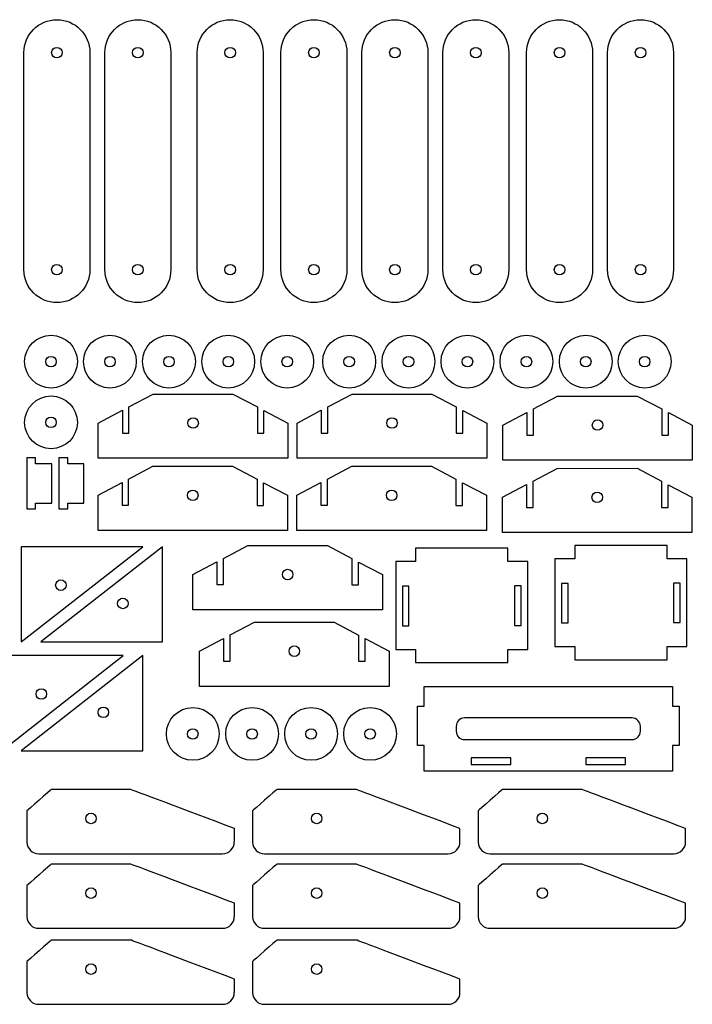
# Model space of a CAD drawing. Header units: centimetres. Extents: x 13 to 277, y -386 to -239.
# Tile 2 of 7: x 40 to 66, y -349 to -312. Entities that reach past the tile are written whole.
import ezdxf

# ---------------------------------------------------------------- set-up
doc = ezdxf.new("R2010")
doc.units = ezdxf.units.CM
doc.header["$MEASUREMENT"] = 0
doc.layers.add('CAMADA_1', color=7, linetype='Continuous')

msp = doc.modelspace()

# ---------------------------------------------------------------- linework, layer by layer
at = {"layer": 'CAMADA_1', "color": 7}
for points in [[(43.006, -313.084), (43.006, -317.198), (43.006, -321.312, -1), (40.506, -321.312), (40.506, -317.198), (40.506, -313.084, -1), (43.006, -313.084)], [(46.075, -313.084), (46.075, -317.198), (46.075, -321.312, -1), (43.575, -321.312), (43.575, -317.198), (43.575, -313.084, -1), (46.075, -313.084)], [(49.574, -313.084), (49.574, -317.198), (49.574, -321.312, -1), (47.074, -321.312), (47.074, -317.198), (47.074, -313.084, -1), (49.574, -313.084)], [(52.749, -313.084), (52.749, -317.198), (52.749, -321.312, -1), (50.249, -321.312), (50.249, -317.198), (50.249, -313.084, -1), (52.749, -313.084)], [(55.819, -313.084), (55.819, -317.198), (55.819, -321.312, -1), (53.319, -321.312), (53.319, -317.198), (53.319, -313.084, -1), (55.819, -313.084)], [(58.888, -313.084), (58.888, -317.198), (58.888, -321.312, -1), (56.388, -321.312), (56.388, -317.198), (56.388, -313.084, -1), (58.888, -313.084)], [(62.063, -313.084), (62.063, -317.198), (62.063, -321.312, -1), (59.563, -321.312), (59.563, -317.198), (59.563, -313.084, -1), (62.063, -313.084)], [(65.132, -313.084), (65.132, -317.198), (65.132, -321.312, -1), (62.632, -321.312), (62.632, -317.198), (62.632, -313.084, -1), (65.132, -313.084)]]:
    msp.add_lwpolyline(points, format="xyb", dxfattribs=at)
for points in [[(54.854, -334.817), (55.104, -334.817), (55.104, -333.317), (54.854, -333.317), (54.854, -334.817)], [(59.104, -334.804), (59.354, -334.804), (59.354, -333.304), (59.104, -333.304), (59.104, -334.804)], [(60.887, -334.711), (61.137, -334.711), (61.137, -333.211), (60.887, -333.211), (60.887, -334.711)], [(65.137, -334.698), (65.387, -334.698), (65.387, -333.198), (65.137, -333.198), (65.137, -334.698)]]:
    msp.add_lwpolyline(points, close=True, dxfattribs=at)
for centre in [(41.756, -313.084), (44.825, -313.084), (48.324, -313.084), (51.499, -313.084), (54.569, -313.084), (57.638, -313.084), (60.813, -313.084), (63.882, -313.084), (41.756, -321.312), (44.825, -321.312), (48.324, -321.312), (51.499, -321.312), (54.569, -321.312), (57.638, -321.312), (60.813, -321.312), (63.882, -321.312), (43.05, -342.125), (51.604, -342.125), (60.158, -342.125), (43.05, -344.955), (51.604, -344.955), (60.158, -344.955), (43.05, -347.836), (51.604, -347.836)]:
    msp.add_circle(centre, 0.2, dxfattribs=at)
for centre, start, end in [((41.068, -343.014), 181.0054, 270.3313), ((48.034, -343.013), 269.9352, 359.9997), ((49.622, -343.014), 181.0054, 270.3313), ((56.588, -343.013), 269.9352, 359.9997), ((58.175, -343.014), 181.0054, 270.3313), ((65.142, -343.013), 269.9352, 359.9997), ((41.068, -345.843), 181.0054, 270.3313), ((48.034, -345.843), 269.9352, 359.9997), ((49.622, -345.843), 181.0054, 270.3313), ((56.588, -345.843), 269.9352, 359.9997), ((58.175, -345.843), 181.0054, 270.3313), ((65.142, -345.843), 269.9352, 359.9997), ((41.068, -348.724), 181.0054, 270.3313), ((48.034, -348.724), 269.9352, 359.9997), ((49.622, -348.724), 181.0054, 270.3313), ((56.588, -348.724), 269.9352, 359.9997)]:
    msp.add_arc(centre, 0.448, start, end, dxfattribs=at)
for centre, major_axis in [((41.533, -324.801), (0, 1)), ((43.767, -324.801), (0, 1)), ((46.004, -324.801), (0, 1)), ((48.253, -324.801), (0, 1)), ((50.487, -324.801), (0, 1)), ((52.836, -324.801), (0, 1)), ((55.085, -324.801), (0, 1)), ((57.319, -324.801), (0, 1)), ((59.556, -324.801), (0, 1)), ((61.805, -324.801), (0, 1)), ((64.039, -324.801), (0, 1)), ((41.533, -324.801), (0, 0.2)), ((43.767, -324.801), (0, 0.2)), ((46.004, -324.801), (0, 0.2)), ((48.253, -324.801), (0, 0.2)), ((50.487, -324.801), (0, 0.2)), ((52.836, -324.801), (0, 0.2)), ((55.085, -324.801), (0, 0.2)), ((57.319, -324.801), (0, 0.2)), ((59.556, -324.801), (0, 0.2)), ((61.805, -324.801), (0, 0.2)), ((64.039, -324.801), (0, 0.2)), ((41.533, -327.104), (0, 1)), ((41.533, -327.104), (0, 0.2)), ((46.918, -327.129), (0, 0.2)), ((54.458, -327.129), (0, 0.2)), ((62.252, -327.206), (0, 0.2)), ((46.906, -329.869), (0, 0.2)), ((54.447, -329.869), (0, 0.2)), ((62.24, -329.946), (0, 0.2)), ((50.503, -332.877), (0, 0.2)), ((41.907, -333.277), (0, 0.2)), ((44.256, -333.971), (0, 0.2)), ((50.758, -335.781), (0, 0.2)), ((41.166, -337.404), (0, 0.2)), ((43.515, -338.099), (0, 0.2)), ((46.908, -338.92), (0, 1)), ((49.157, -338.92), (0, 1)), ((51.392, -338.92), (0, 1)), ((53.629, -338.92), (0, 1)), ((46.908, -338.92), (0, 0.2)), ((49.157, -338.92), (0, 0.2)), ((51.392, -338.92), (0, 0.2)), ((53.629, -338.92), (0, 0.2))]:
    msp.add_ellipse(centre, major_axis=major_axis, ratio=1, dxfattribs=at)
for points, knots in [([(43.325, -328.465), (43.325, -328.465), (50.51, -328.465), (50.51, -328.465), (50.51, -328.465), (50.51, -328.465), (50.51, -327.129), (50.51, -327.129), (50.51, -327.129), (50.51, -327.129), (49.606, -326.651), (49.606, -326.651), (49.606, -326.651), (49.606, -326.651), (49.606, -327.511), (49.606, -327.511), (49.606, -327.511), (49.606, -327.511), (49.356, -327.511), (49.356, -327.511), (49.356, -327.511), (49.356, -327.511), (49.356, -326.52), (49.356, -326.52), (49.356, -326.52), (49.356, -326.52), (48.426, -326.029), (48.426, -326.029), (48.426, -326.029), (48.426, -326.029), (45.403, -326.03), (45.403, -326.03), (45.403, -326.03), (45.403, -326.03), (44.488, -326.514), (44.488, -326.514), (44.488, -326.514), (44.488, -326.514), (44.488, -327.509), (44.488, -327.509), (44.488, -327.509), (44.488, -327.509), (44.238, -327.509), (44.238, -327.509), (44.238, -327.509), (44.238, -327.509), (44.238, -326.646), (44.238, -326.646), (44.238, -326.646), (44.238, -326.646), (43.325, -327.129), (43.325, -327.129), (43.325, -327.129), (43.325, -327.129), (43.325, -328.465), (43.325, -328.465)], [0, 0, 0, 0, 0.066667, 0.066667, 0.066667, 0.066667, 0.133333, 0.133333, 0.133333, 0.133333, 0.2, 0.2, 0.2, 0.2, 0.266667, 0.266667, 0.266667, 0.266667, 0.333333, 0.333333, 0.333333, 0.333333, 0.4, 0.4, 0.4, 0.4, 0.466667, 0.466667, 0.466667, 0.466667, 0.533333, 0.533333, 0.533333, 0.533333, 0.6, 0.6, 0.6, 0.6, 0.666667, 0.666667, 0.666667, 0.666667, 0.733333, 0.733333, 0.733333, 0.733333, 0.8, 0.8, 0.8, 0.8, 0.866667, 0.866667, 0.866667, 0.866667, 1, 1, 1, 1]), ([(50.866, -328.465), (50.866, -328.465), (58.051, -328.465), (58.051, -328.465), (58.051, -328.465), (58.051, -328.465), (58.051, -327.129), (58.051, -327.129), (58.051, -327.129), (58.051, -327.129), (57.147, -326.651), (57.147, -326.651), (57.147, -326.651), (57.147, -326.651), (57.147, -327.511), (57.147, -327.511), (57.147, -327.511), (57.147, -327.511), (56.897, -327.511), (56.897, -327.511), (56.897, -327.511), (56.897, -327.511), (56.897, -326.52), (56.897, -326.52), (56.897, -326.52), (56.897, -326.52), (55.967, -326.029), (55.967, -326.029), (55.967, -326.029), (55.967, -326.029), (52.944, -326.03), (52.944, -326.03), (52.944, -326.03), (52.944, -326.03), (52.029, -326.514), (52.029, -326.514), (52.029, -326.514), (52.029, -326.514), (52.029, -327.509), (52.029, -327.509), (52.029, -327.509), (52.029, -327.509), (51.779, -327.509), (51.779, -327.509), (51.779, -327.509), (51.779, -327.509), (51.779, -326.646), (51.779, -326.646), (51.779, -326.646), (51.779, -326.646), (50.866, -327.129), (50.866, -327.129), (50.866, -327.129), (50.866, -327.129), (50.866, -328.465), (50.866, -328.465)], [0, 0, 0, 0, 0.066667, 0.066667, 0.066667, 0.066667, 0.133333, 0.133333, 0.133333, 0.133333, 0.2, 0.2, 0.2, 0.2, 0.266667, 0.266667, 0.266667, 0.266667, 0.333333, 0.333333, 0.333333, 0.333333, 0.4, 0.4, 0.4, 0.4, 0.466667, 0.466667, 0.466667, 0.466667, 0.533333, 0.533333, 0.533333, 0.533333, 0.6, 0.6, 0.6, 0.6, 0.666667, 0.666667, 0.666667, 0.666667, 0.733333, 0.733333, 0.733333, 0.733333, 0.8, 0.8, 0.8, 0.8, 0.866667, 0.866667, 0.866667, 0.866667, 1, 1, 1, 1]), ([(58.66, -328.543), (58.66, -328.543), (65.845, -328.543), (65.845, -328.543), (65.845, -328.543), (65.845, -328.543), (65.845, -327.206), (65.845, -327.206), (65.845, -327.206), (65.845, -327.206), (64.941, -326.729), (64.941, -326.729), (64.941, -326.729), (64.941, -326.729), (64.941, -327.589), (64.941, -327.589), (64.941, -327.589), (64.941, -327.589), (64.691, -327.589), (64.691, -327.589), (64.691, -327.589), (64.691, -327.589), (64.691, -326.597), (64.691, -326.597), (64.691, -326.597), (64.691, -326.597), (63.76, -326.107), (63.76, -326.107), (63.76, -326.107), (63.76, -326.107), (60.737, -326.108), (60.737, -326.108), (60.737, -326.108), (60.737, -326.108), (59.822, -326.592), (59.822, -326.592), (59.822, -326.592), (59.822, -326.592), (59.822, -327.587), (59.822, -327.587), (59.822, -327.587), (59.822, -327.587), (59.572, -327.587), (59.572, -327.587), (59.572, -327.587), (59.572, -327.587), (59.572, -326.724), (59.572, -326.724), (59.572, -326.724), (59.572, -326.724), (58.66, -327.206), (58.66, -327.206), (58.66, -327.206), (58.66, -327.206), (58.66, -328.543), (58.66, -328.543)], [0, 0, 0, 0, 0.066667, 0.066667, 0.066667, 0.066667, 0.133333, 0.133333, 0.133333, 0.133333, 0.2, 0.2, 0.2, 0.2, 0.266667, 0.266667, 0.266667, 0.266667, 0.333333, 0.333333, 0.333333, 0.333333, 0.4, 0.4, 0.4, 0.4, 0.466667, 0.466667, 0.466667, 0.466667, 0.533333, 0.533333, 0.533333, 0.533333, 0.6, 0.6, 0.6, 0.6, 0.666667, 0.666667, 0.666667, 0.666667, 0.733333, 0.733333, 0.733333, 0.733333, 0.8, 0.8, 0.8, 0.8, 0.866667, 0.866667, 0.866667, 0.866667, 1, 1, 1, 1]), ([(40.947, -328.674), (40.947, -328.674), (41.56, -328.674), (41.56, -328.674), (41.56, -328.674), (41.56, -328.674), (41.56, -330.174), (41.56, -330.174), (41.56, -330.174), (41.56, -330.174), (40.947, -330.174), (40.947, -330.174), (40.947, -330.174), (40.947, -330.174), (40.947, -330.383), (40.947, -330.383), (40.947, -330.383), (40.947, -330.383), (40.616, -330.383), (40.616, -330.383), (40.616, -330.383), (40.616, -330.383), (40.616, -328.451), (40.616, -328.451), (40.616, -328.451), (40.616, -328.451), (40.947, -328.451), (40.947, -328.451), (40.947, -328.451), (40.947, -328.451), (40.947, -328.674), (40.947, -328.674)], [0, 0, 0, 0, 0.111111, 0.111111, 0.111111, 0.111111, 0.222222, 0.222222, 0.222222, 0.222222, 0.333333, 0.333333, 0.333333, 0.333333, 0.444444, 0.444444, 0.444444, 0.444444, 0.555556, 0.555556, 0.555556, 0.555556, 0.666667, 0.666667, 0.666667, 0.666667, 0.777778, 0.777778, 0.777778, 0.777778, 1, 1, 1, 1]), ([(42.164, -328.674), (42.164, -328.674), (42.777, -328.674), (42.777, -328.674), (42.777, -328.674), (42.777, -328.674), (42.777, -330.174), (42.777, -330.174), (42.777, -330.174), (42.777, -330.174), (42.164, -330.174), (42.164, -330.174), (42.164, -330.174), (42.164, -330.174), (42.164, -330.383), (42.164, -330.383), (42.164, -330.383), (42.164, -330.383), (41.833, -330.383), (41.833, -330.383), (41.833, -330.383), (41.833, -330.383), (41.833, -328.451), (41.833, -328.451), (41.833, -328.451), (41.833, -328.451), (42.164, -328.451), (42.164, -328.451), (42.164, -328.451), (42.164, -328.451), (42.164, -328.674), (42.164, -328.674)], [0, 0, 0, 0, 0.111111, 0.111111, 0.111111, 0.111111, 0.222222, 0.222222, 0.222222, 0.222222, 0.333333, 0.333333, 0.333333, 0.333333, 0.444444, 0.444444, 0.444444, 0.444444, 0.555556, 0.555556, 0.555556, 0.555556, 0.666667, 0.666667, 0.666667, 0.666667, 0.777778, 0.777778, 0.777778, 0.777778, 1, 1, 1, 1]), ([(43.314, -331.205), (43.314, -331.205), (50.499, -331.205), (50.499, -331.205), (50.499, -331.205), (50.499, -331.205), (50.499, -329.869), (50.499, -329.869), (50.499, -329.869), (50.499, -329.869), (49.594, -329.391), (49.594, -329.391), (49.594, -329.391), (49.594, -329.391), (49.594, -330.251), (49.594, -330.251), (49.594, -330.251), (49.594, -330.251), (49.344, -330.251), (49.344, -330.251), (49.344, -330.251), (49.344, -330.251), (49.344, -329.26), (49.344, -329.26), (49.344, -329.26), (49.344, -329.26), (48.414, -328.769), (48.414, -328.769), (48.414, -328.769), (48.414, -328.769), (45.391, -328.77), (45.391, -328.77), (45.391, -328.77), (45.391, -328.77), (44.476, -329.254), (44.476, -329.254), (44.476, -329.254), (44.476, -329.254), (44.476, -330.249), (44.476, -330.249), (44.476, -330.249), (44.476, -330.249), (44.226, -330.249), (44.226, -330.249), (44.226, -330.249), (44.226, -330.249), (44.226, -329.386), (44.226, -329.386), (44.226, -329.386), (44.226, -329.386), (43.314, -329.869), (43.314, -329.869), (43.314, -329.869), (43.314, -329.869), (43.314, -331.205), (43.314, -331.205)], [0, 0, 0, 0, 0.066667, 0.066667, 0.066667, 0.066667, 0.133333, 0.133333, 0.133333, 0.133333, 0.2, 0.2, 0.2, 0.2, 0.266667, 0.266667, 0.266667, 0.266667, 0.333333, 0.333333, 0.333333, 0.333333, 0.4, 0.4, 0.4, 0.4, 0.466667, 0.466667, 0.466667, 0.466667, 0.533333, 0.533333, 0.533333, 0.533333, 0.6, 0.6, 0.6, 0.6, 0.666667, 0.666667, 0.666667, 0.666667, 0.733333, 0.733333, 0.733333, 0.733333, 0.8, 0.8, 0.8, 0.8, 0.866667, 0.866667, 0.866667, 0.866667, 1, 1, 1, 1]), ([(50.854, -331.205), (50.854, -331.205), (58.039, -331.205), (58.039, -331.205), (58.039, -331.205), (58.039, -331.205), (58.039, -329.869), (58.039, -329.869), (58.039, -329.869), (58.039, -329.869), (57.135, -329.391), (57.135, -329.391), (57.135, -329.391), (57.135, -329.391), (57.135, -330.251), (57.135, -330.251), (57.135, -330.251), (57.135, -330.251), (56.885, -330.251), (56.885, -330.251), (56.885, -330.251), (56.885, -330.251), (56.885, -329.26), (56.885, -329.26), (56.885, -329.26), (56.885, -329.26), (55.955, -328.769), (55.955, -328.769), (55.955, -328.769), (55.955, -328.769), (52.932, -328.77), (52.932, -328.77), (52.932, -328.77), (52.932, -328.77), (52.017, -329.254), (52.017, -329.254), (52.017, -329.254), (52.017, -329.254), (52.017, -330.249), (52.017, -330.249), (52.017, -330.249), (52.017, -330.249), (51.767, -330.249), (51.767, -330.249), (51.767, -330.249), (51.767, -330.249), (51.767, -329.386), (51.767, -329.386), (51.767, -329.386), (51.767, -329.386), (50.854, -329.869), (50.854, -329.869), (50.854, -329.869), (50.854, -329.869), (50.854, -331.205), (50.854, -331.205)], [0, 0, 0, 0, 0.066667, 0.066667, 0.066667, 0.066667, 0.133333, 0.133333, 0.133333, 0.133333, 0.2, 0.2, 0.2, 0.2, 0.266667, 0.266667, 0.266667, 0.266667, 0.333333, 0.333333, 0.333333, 0.333333, 0.4, 0.4, 0.4, 0.4, 0.466667, 0.466667, 0.466667, 0.466667, 0.533333, 0.533333, 0.533333, 0.533333, 0.6, 0.6, 0.6, 0.6, 0.666667, 0.666667, 0.666667, 0.666667, 0.733333, 0.733333, 0.733333, 0.733333, 0.8, 0.8, 0.8, 0.8, 0.866667, 0.866667, 0.866667, 0.866667, 1, 1, 1, 1]), ([(58.648, -331.283), (58.648, -331.283), (65.833, -331.283), (65.833, -331.283), (65.833, -331.283), (65.833, -331.283), (65.833, -329.946), (65.833, -329.946), (65.833, -329.946), (65.833, -329.946), (64.929, -329.469), (64.929, -329.469), (64.929, -329.469), (64.929, -329.469), (64.929, -330.329), (64.929, -330.329), (64.929, -330.329), (64.929, -330.329), (64.679, -330.329), (64.679, -330.329), (64.679, -330.329), (64.679, -330.329), (64.679, -329.337), (64.679, -329.337), (64.679, -329.337), (64.679, -329.337), (63.749, -328.847), (63.749, -328.847), (63.749, -328.847), (63.749, -328.847), (60.726, -328.848), (60.726, -328.848), (60.726, -328.848), (60.726, -328.848), (59.811, -329.332), (59.811, -329.332), (59.811, -329.332), (59.811, -329.332), (59.811, -330.327), (59.811, -330.327), (59.811, -330.327), (59.811, -330.327), (59.561, -330.327), (59.561, -330.327), (59.561, -330.327), (59.561, -330.327), (59.561, -329.464), (59.561, -329.464), (59.561, -329.464), (59.561, -329.464), (58.648, -329.946), (58.648, -329.946), (58.648, -329.946), (58.648, -329.946), (58.648, -331.283), (58.648, -331.283)], [0, 0, 0, 0, 0.066667, 0.066667, 0.066667, 0.066667, 0.133333, 0.133333, 0.133333, 0.133333, 0.2, 0.2, 0.2, 0.2, 0.266667, 0.266667, 0.266667, 0.266667, 0.333333, 0.333333, 0.333333, 0.333333, 0.4, 0.4, 0.4, 0.4, 0.466667, 0.466667, 0.466667, 0.466667, 0.533333, 0.533333, 0.533333, 0.533333, 0.6, 0.6, 0.6, 0.6, 0.666667, 0.666667, 0.666667, 0.666667, 0.733333, 0.733333, 0.733333, 0.733333, 0.8, 0.8, 0.8, 0.8, 0.866667, 0.866667, 0.866667, 0.866667, 1, 1, 1, 1]), ([(40.407, -331.822), (40.407, -331.822), (45.015, -331.822), (45.015, -331.822), (45.015, -331.822), (45.015, -331.822), (40.407, -335.426), (40.407, -335.426), (40.407, -335.426), (40.407, -335.426), (40.407, -331.822), (40.407, -331.822)], [0, 0, 0, 0, 0.25, 0.25, 0.25, 0.25, 0.5, 0.5, 0.5, 0.5, 1, 1, 1, 1]), ([(45.756, -335.426), (45.756, -335.426), (41.148, -335.426), (41.148, -335.426), (41.148, -335.426), (41.148, -335.426), (45.756, -331.822), (45.756, -331.822), (45.756, -331.822), (45.756, -331.822), (45.756, -335.426), (45.756, -335.426)], [0, 0, 0, 0, 0.25, 0.25, 0.25, 0.25, 0.5, 0.5, 0.5, 0.5, 1, 1, 1, 1]), ([(46.91, -334.213), (46.91, -334.213), (54.095, -334.213), (54.095, -334.213), (54.095, -334.213), (54.095, -334.213), (54.095, -332.877), (54.095, -332.877), (54.095, -332.877), (54.095, -332.877), (53.191, -332.4), (53.191, -332.4), (53.191, -332.4), (53.191, -332.4), (53.191, -333.259), (53.191, -333.259), (53.191, -333.259), (53.191, -333.259), (52.941, -333.259), (52.941, -333.259), (52.941, -333.259), (52.941, -333.259), (52.941, -332.268), (52.941, -332.268), (52.941, -332.268), (52.941, -332.268), (52.011, -331.777), (52.011, -331.777), (52.011, -331.777), (52.011, -331.777), (48.988, -331.779), (48.988, -331.779), (48.988, -331.779), (48.988, -331.779), (48.073, -332.262), (48.073, -332.262), (48.073, -332.262), (48.073, -332.262), (48.073, -333.258), (48.073, -333.258), (48.073, -333.258), (48.073, -333.258), (47.823, -333.258), (47.823, -333.258), (47.823, -333.258), (47.823, -333.258), (47.823, -332.395), (47.823, -332.395), (47.823, -332.395), (47.823, -332.395), (46.91, -332.877), (46.91, -332.877), (46.91, -332.877), (46.91, -332.877), (46.91, -334.213), (46.91, -334.213)], [0, 0, 0, 0, 0.066667, 0.066667, 0.066667, 0.066667, 0.133333, 0.133333, 0.133333, 0.133333, 0.2, 0.2, 0.2, 0.2, 0.266667, 0.266667, 0.266667, 0.266667, 0.333333, 0.333333, 0.333333, 0.333333, 0.4, 0.4, 0.4, 0.4, 0.466667, 0.466667, 0.466667, 0.466667, 0.533333, 0.533333, 0.533333, 0.533333, 0.6, 0.6, 0.6, 0.6, 0.666667, 0.666667, 0.666667, 0.666667, 0.733333, 0.733333, 0.733333, 0.733333, 0.8, 0.8, 0.8, 0.8, 0.866667, 0.866667, 0.866667, 0.866667, 1, 1, 1, 1]), ([(54.604, -332.38), (54.604, -332.38), (55.354, -332.38), (55.354, -332.38), (55.354, -332.38), (55.354, -332.38), (55.354, -331.88), (55.354, -331.88), (55.354, -331.88), (55.354, -331.88), (58.854, -331.88), (58.854, -331.88), (58.854, -331.88), (58.854, -331.88), (58.854, -332.38), (58.854, -332.38), (58.854, -332.38), (58.854, -332.38), (59.604, -332.38), (59.604, -332.38), (59.604, -332.38), (59.604, -332.38), (59.604, -335.714), (59.604, -335.714), (59.604, -335.714), (59.604, -335.714), (58.854, -335.714), (58.854, -335.714), (58.854, -335.714), (58.854, -335.714), (58.854, -336.214), (58.854, -336.214), (58.854, -336.214), (58.854, -336.214), (55.354, -336.214), (55.354, -336.214), (55.354, -336.214), (55.354, -336.214), (55.354, -335.714), (55.354, -335.714), (55.354, -335.714), (55.354, -335.714), (54.604, -335.714), (54.604, -335.714), (54.604, -335.714), (54.604, -335.714), (54.604, -332.38), (54.604, -332.38)], [0, 0, 0, 0, 0.076923, 0.076923, 0.076923, 0.076923, 0.153846, 0.153846, 0.153846, 0.153846, 0.230769, 0.230769, 0.230769, 0.230769, 0.307692, 0.307692, 0.307692, 0.307692, 0.384615, 0.384615, 0.384615, 0.384615, 0.461538, 0.461538, 0.461538, 0.461538, 0.538462, 0.538462, 0.538462, 0.538462, 0.615385, 0.615385, 0.615385, 0.615385, 0.692308, 0.692308, 0.692308, 0.692308, 0.769231, 0.769231, 0.769231, 0.769231, 0.846154, 0.846154, 0.846154, 0.846154, 1, 1, 1, 1]), ([(60.637, -332.275), (60.637, -332.275), (61.387, -332.275), (61.387, -332.275), (61.387, -332.275), (61.387, -332.275), (61.387, -331.775), (61.387, -331.775), (61.387, -331.775), (61.387, -331.775), (64.887, -331.775), (64.887, -331.775), (64.887, -331.775), (64.887, -331.775), (64.887, -332.275), (64.887, -332.275), (64.887, -332.275), (64.887, -332.275), (65.637, -332.275), (65.637, -332.275), (65.637, -332.275), (65.637, -332.275), (65.637, -335.608), (65.637, -335.608), (65.637, -335.608), (65.637, -335.608), (64.887, -335.608), (64.887, -335.608), (64.887, -335.608), (64.887, -335.608), (64.887, -336.108), (64.887, -336.108), (64.887, -336.108), (64.887, -336.108), (61.387, -336.108), (61.387, -336.108), (61.387, -336.108), (61.387, -336.108), (61.387, -335.608), (61.387, -335.608), (61.387, -335.608), (61.387, -335.608), (60.637, -335.608), (60.637, -335.608), (60.637, -335.608), (60.637, -335.608), (60.637, -332.275), (60.637, -332.275)], [0, 0, 0, 0, 0.076923, 0.076923, 0.076923, 0.076923, 0.153846, 0.153846, 0.153846, 0.153846, 0.230769, 0.230769, 0.230769, 0.230769, 0.307692, 0.307692, 0.307692, 0.307692, 0.384615, 0.384615, 0.384615, 0.384615, 0.461538, 0.461538, 0.461538, 0.461538, 0.538462, 0.538462, 0.538462, 0.538462, 0.615385, 0.615385, 0.615385, 0.615385, 0.692308, 0.692308, 0.692308, 0.692308, 0.769231, 0.769231, 0.769231, 0.769231, 0.846154, 0.846154, 0.846154, 0.846154, 1, 1, 1, 1]), ([(47.165, -337.117), (47.165, -337.117), (54.35, -337.117), (54.35, -337.117), (54.35, -337.117), (54.35, -337.117), (54.35, -335.781), (54.35, -335.781), (54.35, -335.781), (54.35, -335.781), (53.446, -335.304), (53.446, -335.304), (53.446, -335.304), (53.446, -335.304), (53.446, -336.164), (53.446, -336.164), (53.446, -336.164), (53.446, -336.164), (53.196, -336.164), (53.196, -336.164), (53.196, -336.164), (53.196, -336.164), (53.196, -335.172), (53.196, -335.172), (53.196, -335.172), (53.196, -335.172), (52.266, -334.681), (52.266, -334.681), (52.266, -334.681), (52.266, -334.681), (49.243, -334.683), (49.243, -334.683), (49.243, -334.683), (49.243, -334.683), (48.328, -335.167), (48.328, -335.167), (48.328, -335.167), (48.328, -335.167), (48.328, -336.162), (48.328, -336.162), (48.328, -336.162), (48.328, -336.162), (48.078, -336.162), (48.078, -336.162), (48.078, -336.162), (48.078, -336.162), (48.078, -335.299), (48.078, -335.299), (48.078, -335.299), (48.078, -335.299), (47.165, -335.781), (47.165, -335.781), (47.165, -335.781), (47.165, -335.781), (47.165, -337.117), (47.165, -337.117)], [0, 0, 0, 0, 0.066667, 0.066667, 0.066667, 0.066667, 0.133333, 0.133333, 0.133333, 0.133333, 0.2, 0.2, 0.2, 0.2, 0.266667, 0.266667, 0.266667, 0.266667, 0.333333, 0.333333, 0.333333, 0.333333, 0.4, 0.4, 0.4, 0.4, 0.466667, 0.466667, 0.466667, 0.466667, 0.533333, 0.533333, 0.533333, 0.533333, 0.6, 0.6, 0.6, 0.6, 0.666667, 0.666667, 0.666667, 0.666667, 0.733333, 0.733333, 0.733333, 0.733333, 0.8, 0.8, 0.8, 0.8, 0.866667, 0.866667, 0.866667, 0.866667, 1, 1, 1, 1]), ([(39.666, -335.949), (39.666, -335.949), (44.274, -335.949), (44.274, -335.949), (44.274, -335.949), (44.274, -335.949), (39.666, -339.554), (39.666, -339.554), (39.666, -339.554), (39.666, -339.554), (39.666, -335.949), (39.666, -335.949)], [0, 0, 0, 0, 0.25, 0.25, 0.25, 0.25, 0.5, 0.5, 0.5, 0.5, 1, 1, 1, 1]), ([(45.015, -339.554), (45.015, -339.554), (40.407, -339.554), (40.407, -339.554), (40.407, -339.554), (40.407, -339.554), (45.015, -335.949), (45.015, -335.949), (45.015, -335.949), (45.015, -335.949), (45.015, -339.554), (45.015, -339.554)], [0, 0, 0, 0, 0.25, 0.25, 0.25, 0.25, 0.5, 0.5, 0.5, 0.5, 1, 1, 1, 1]), ([(65.095, -337.117), (65.095, -337.117), (55.676, -337.117), (55.676, -337.117), (55.676, -337.117), (55.676, -337.117), (55.676, -337.86), (55.676, -337.86), (55.676, -337.86), (55.676, -337.86), (55.426, -337.86), (55.426, -337.86), (55.426, -337.86), (55.426, -337.86), (55.426, -339.36), (55.426, -339.36), (55.426, -339.36), (55.426, -339.36), (55.676, -339.36), (55.676, -339.36), (55.676, -339.36), (55.676, -339.36), (55.676, -340.331), (55.676, -340.331), (55.676, -340.331), (55.676, -340.331), (65.095, -340.331), (65.095, -340.331), (65.095, -340.331), (65.095, -340.331), (65.095, -339.36), (65.095, -339.36), (65.095, -339.36), (65.095, -339.36), (65.345, -339.36), (65.345, -339.36), (65.345, -339.36), (65.345, -339.36), (65.345, -337.86), (65.345, -337.86), (65.345, -337.86), (65.345, -337.86), (65.095, -337.86), (65.095, -337.86), (65.095, -337.86), (65.095, -337.86), (65.095, -337.117), (65.095, -337.117)], [0, 0, 0, 0, 0.076923, 0.076923, 0.076923, 0.076923, 0.153846, 0.153846, 0.153846, 0.153846, 0.230769, 0.230769, 0.230769, 0.230769, 0.307692, 0.307692, 0.307692, 0.307692, 0.384615, 0.384615, 0.384615, 0.384615, 0.461538, 0.461538, 0.461538, 0.461538, 0.538462, 0.538462, 0.538462, 0.538462, 0.615385, 0.615385, 0.615385, 0.615385, 0.692308, 0.692308, 0.692308, 0.692308, 0.769231, 0.769231, 0.769231, 0.769231, 0.846154, 0.846154, 0.846154, 0.846154, 1, 1, 1, 1]), ([(57.21, -338.314), (57.21, -338.314), (63.56, -338.314), (63.56, -338.314), (63.56, -338.314), (63.735, -338.314), (63.878, -338.457), (63.878, -338.631), (63.878, -338.631), (63.878, -338.631), (63.878, -338.816), (63.878, -338.816), (63.878, -338.816), (63.878, -338.991), (63.735, -339.134), (63.56, -339.134), (63.56, -339.134), (63.56, -339.134), (57.21, -339.134), (57.21, -339.134), (57.21, -339.134), (57.035, -339.134), (56.893, -338.991), (56.893, -338.816), (56.893, -338.816), (56.893, -338.816), (56.893, -338.631), (56.893, -338.631), (56.893, -338.631), (56.893, -338.457), (57.035, -338.314), (57.21, -338.314)], [0, 0, 0, 0, 0.111111, 0.111111, 0.111111, 0.111111, 0.222222, 0.222222, 0.222222, 0.222222, 0.333333, 0.333333, 0.333333, 0.333333, 0.444444, 0.444444, 0.444444, 0.444444, 0.555556, 0.555556, 0.555556, 0.555556, 0.666667, 0.666667, 0.666667, 0.666667, 0.777778, 0.777778, 0.777778, 0.777778, 1, 1, 1, 1]), ([(57.462, -340.081), (57.462, -340.081), (57.462, -339.831), (57.462, -339.831), (57.462, -339.831), (57.462, -339.831), (58.962, -339.831), (58.962, -339.831), (58.962, -339.831), (58.962, -339.831), (58.962, -340.081), (58.962, -340.081), (58.962, -340.081), (58.962, -340.081), (57.462, -340.081), (57.462, -340.081)], [0, 0, 0, 0, 0.2, 0.2, 0.2, 0.2, 0.4, 0.4, 0.4, 0.4, 0.6, 0.6, 0.6, 0.6, 1, 1, 1, 1]), ([(61.814, -340.081), (61.814, -340.081), (61.814, -339.831), (61.814, -339.831), (61.814, -339.831), (61.814, -339.831), (63.314, -339.831), (63.314, -339.831), (63.314, -339.831), (63.314, -339.831), (63.314, -340.081), (63.314, -340.081), (63.314, -340.081), (63.314, -340.081), (61.814, -340.081), (61.814, -340.081)], [0, 0, 0, 0, 0.2, 0.2, 0.2, 0.2, 0.4, 0.4, 0.4, 0.4, 0.6, 0.6, 0.6, 0.6, 1, 1, 1, 1]), ([(41.536, -341.027), (41.536, -341.027), (41.536, -341.027), (40.621, -341.837), (40.621, -341.837)], [0.53333333, 0.53333333, 0.53333333, 0.53333333, 0.53333334, 0.6, 0.6, 0.6, 0.6]), ([(44.559, -341.026), (44.559, -341.026), (44.559, -341.026), (41.536, -341.027), (41.536, -341.027)], [0.46666667, 0.46666667, 0.46666667, 0.46666667, 0.46666668, 0.53333333, 0.53333333, 0.53333333, 0.53333333]), ([(50.089, -341.027), (50.089, -341.027), (50.089, -341.027), (49.174, -341.837), (49.174, -341.837)], [0.53333333, 0.53333333, 0.53333333, 0.53333333, 0.53333334, 0.6, 0.6, 0.6, 0.6]), ([(53.112, -341.026), (53.112, -341.026), (53.112, -341.026), (50.089, -341.027), (50.089, -341.027)], [0.46666667, 0.46666667, 0.46666667, 0.46666667, 0.46666668, 0.53333333, 0.53333333, 0.53333333, 0.53333333]), ([(58.643, -341.027), (58.643, -341.027), (58.643, -341.027), (57.728, -341.837), (57.728, -341.837)], [0.53333333, 0.53333333, 0.53333333, 0.53333333, 0.53333334, 0.6, 0.6, 0.6, 0.6]), ([(61.666, -341.026), (61.666, -341.026), (61.666, -341.026), (58.643, -341.027), (58.643, -341.027)], [0.46666667, 0.46666667, 0.46666667, 0.46666667, 0.46666668, 0.53333333, 0.53333333, 0.53333333, 0.53333333]), ([(40.621, -341.837), (40.621, -341.837), (40.621, -341.837), (40.621, -342.38), (40.621, -343.021)], [0.86666667, 0.86666667, 0.86666667, 0.86666667, 0.86666668, 0.93628407, 0.93628407, 0.93628407, 0.93628407]), ([(49.174, -341.837), (49.174, -341.837), (49.174, -341.837), (49.174, -342.38), (49.174, -343.021)], [0.86666667, 0.86666667, 0.86666667, 0.86666667, 0.86666668, 0.93628407, 0.93628407, 0.93628407, 0.93628407]), ([(57.728, -341.837), (57.728, -341.837), (57.728, -341.837), (57.728, -342.38), (57.728, -343.021)], [0.86666667, 0.86666667, 0.86666667, 0.86666667, 0.86666668, 0.93628407, 0.93628407, 0.93628407, 0.93628407]), ([(41.536, -343.857), (41.536, -343.857), (41.536, -343.857), (40.621, -344.667), (40.621, -344.667)], [0.53333333, 0.53333333, 0.53333333, 0.53333333, 0.53333334, 0.6, 0.6, 0.6, 0.6]), ([(44.559, -343.855), (44.559, -343.855), (44.559, -343.855), (41.536, -343.857), (41.536, -343.857)], [0.46666667, 0.46666667, 0.46666667, 0.46666667, 0.46666668, 0.53333333, 0.53333333, 0.53333333, 0.53333333]), ([(50.089, -343.857), (50.089, -343.857), (50.089, -343.857), (49.174, -344.667), (49.174, -344.667)], [0.53333333, 0.53333333, 0.53333333, 0.53333333, 0.53333334, 0.6, 0.6, 0.6, 0.6]), ([(53.112, -343.855), (53.112, -343.855), (53.112, -343.855), (50.089, -343.857), (50.089, -343.857)], [0.46666667, 0.46666667, 0.46666667, 0.46666667, 0.46666668, 0.53333333, 0.53333333, 0.53333333, 0.53333333]), ([(58.643, -343.857), (58.643, -343.857), (58.643, -343.857), (57.728, -344.667), (57.728, -344.667)], [0.53333333, 0.53333333, 0.53333333, 0.53333333, 0.53333334, 0.6, 0.6, 0.6, 0.6]), ([(61.666, -343.855), (61.666, -343.855), (61.666, -343.855), (58.643, -343.857), (58.643, -343.857)], [0.46666667, 0.46666667, 0.46666667, 0.46666667, 0.46666668, 0.53333333, 0.53333333, 0.53333333, 0.53333333]), ([(40.621, -344.667), (40.621, -344.667), (40.621, -344.667), (40.621, -345.21), (40.621, -345.851)], [0.86666667, 0.86666667, 0.86666667, 0.86666667, 0.86666668, 0.93628407, 0.93628407, 0.93628407, 0.93628407]), ([(49.174, -344.667), (49.174, -344.667), (49.174, -344.667), (49.174, -345.21), (49.174, -345.851)], [0.86666667, 0.86666667, 0.86666667, 0.86666667, 0.86666668, 0.93628407, 0.93628407, 0.93628407, 0.93628407]), ([(57.728, -344.667), (57.728, -344.667), (57.728, -344.667), (57.728, -345.21), (57.728, -345.851)], [0.86666667, 0.86666667, 0.86666667, 0.86666667, 0.86666668, 0.93628407, 0.93628407, 0.93628407, 0.93628407]), ([(41.536, -346.738), (41.536, -346.738), (41.536, -346.738), (40.621, -347.548), (40.621, -347.548)], [0.53333333, 0.53333333, 0.53333333, 0.53333333, 0.53333334, 0.6, 0.6, 0.6, 0.6]), ([(44.559, -346.736), (44.559, -346.736), (44.559, -346.736), (41.536, -346.738), (41.536, -346.738)], [0.46666667, 0.46666667, 0.46666667, 0.46666667, 0.46666668, 0.53333333, 0.53333333, 0.53333333, 0.53333333]), ([(50.089, -346.738), (50.089, -346.738), (50.089, -346.738), (49.174, -347.548), (49.174, -347.548)], [0.53333333, 0.53333333, 0.53333333, 0.53333333, 0.53333334, 0.6, 0.6, 0.6, 0.6]), ([(53.112, -346.736), (53.112, -346.736), (53.112, -346.736), (50.089, -346.738), (50.089, -346.738)], [0.46666667, 0.46666667, 0.46666667, 0.46666667, 0.46666668, 0.53333333, 0.53333333, 0.53333333, 0.53333333]), ([(40.621, -347.548), (40.621, -347.548), (40.621, -347.548), (40.621, -348.091), (40.621, -348.732)], [0.86666667, 0.86666667, 0.86666667, 0.86666667, 0.86666668, 0.93628407, 0.93628407, 0.93628407, 0.93628407]), ([(49.174, -347.548), (49.174, -347.548), (49.174, -347.548), (49.174, -348.091), (49.174, -348.732)], [0.86666667, 0.86666667, 0.86666667, 0.86666667, 0.86666668, 0.93628407, 0.93628407, 0.93628407, 0.93628407])]:
    msp.add_open_spline(points, degree=3, knots=knots, dxfattribs=at)
for points in [[(48.483, -342.504), (46.673, -341.822), (44.559, -341.026), (44.559, -341.026)], [(57.037, -342.504), (55.226, -341.822), (53.112, -341.026), (53.112, -341.026)], [(65.59, -342.504), (63.78, -341.822), (61.666, -341.026), (61.666, -341.026)], [(48.483, -343.013), (48.483, -342.832), (48.483, -342.645), (48.483, -342.504)], [(57.037, -343.013), (57.037, -342.832), (57.037, -342.645), (57.037, -342.504)], [(65.59, -343.013), (65.59, -342.832), (65.59, -342.645), (65.59, -342.504)], [(41.071, -343.461), (42.487, -343.461), (45.496, -343.461), (48.034, -343.461)], [(49.624, -343.461), (51.041, -343.461), (54.05, -343.461), (56.588, -343.461)], [(58.178, -343.461), (59.595, -343.461), (62.604, -343.461), (65.141, -343.461)], [(48.483, -345.334), (46.673, -344.652), (44.559, -343.855), (44.559, -343.855)], [(57.037, -345.334), (55.226, -344.652), (53.112, -343.855), (53.112, -343.855)], [(65.59, -345.334), (63.78, -344.652), (61.666, -343.855), (61.666, -343.855)], [(48.483, -345.843), (48.483, -345.662), (48.483, -345.475), (48.483, -345.334)], [(57.037, -345.843), (57.037, -345.662), (57.037, -345.475), (57.037, -345.334)], [(65.59, -345.843), (65.59, -345.662), (65.59, -345.475), (65.59, -345.334)], [(41.071, -346.291), (42.487, -346.291), (45.496, -346.291), (48.034, -346.291)], [(49.624, -346.291), (51.041, -346.291), (54.05, -346.291), (56.588, -346.291)], [(58.178, -346.291), (59.595, -346.291), (62.604, -346.291), (65.141, -346.291)], [(48.483, -348.215), (46.673, -347.533), (44.559, -346.736), (44.559, -346.736)], [(57.037, -348.215), (55.226, -347.533), (53.112, -346.736), (53.112, -346.736)], [(48.483, -348.724), (48.483, -348.543), (48.483, -348.356), (48.483, -348.215)], [(57.037, -348.724), (57.037, -348.543), (57.037, -348.356), (57.037, -348.215)], [(41.071, -349.172), (42.487, -349.172), (45.496, -349.172), (48.034, -349.172)], [(49.624, -349.172), (51.041, -349.172), (54.05, -349.172), (56.588, -349.172)]]:
    msp.add_open_spline(points, degree=3, dxfattribs=at)

doc.saveas('drawing.dxf')
